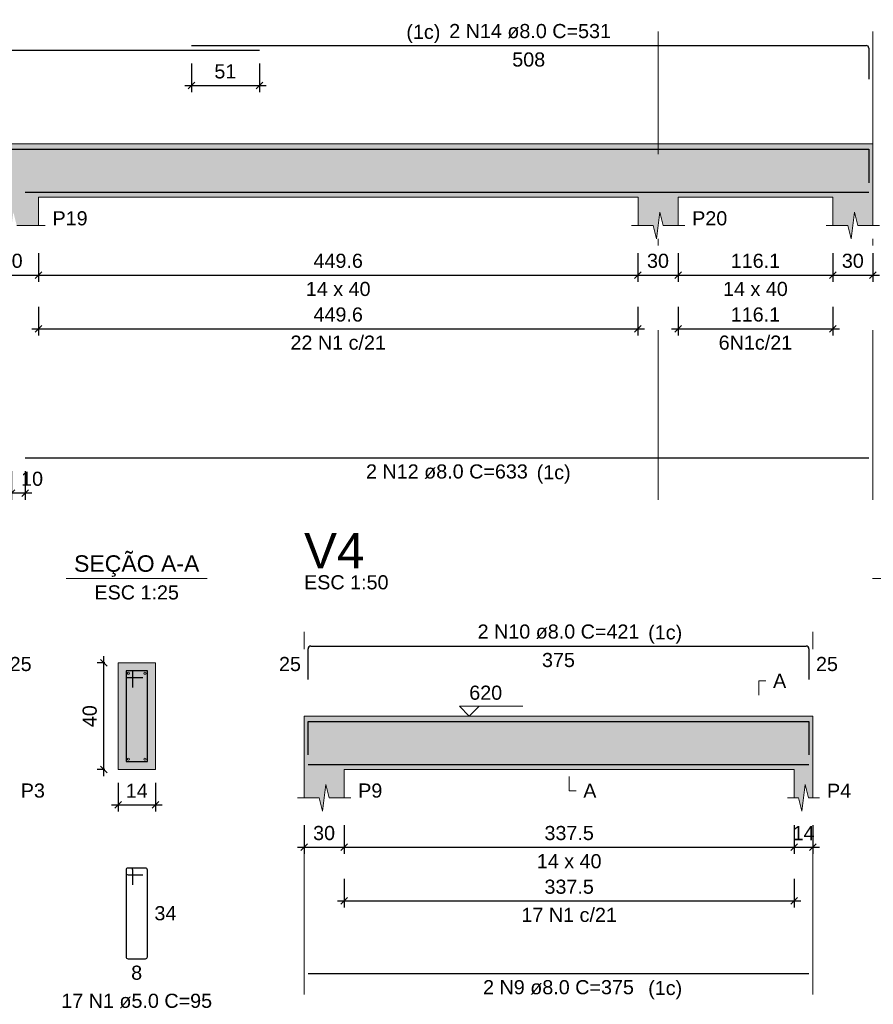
# Model space of a CAD drawing. Header units: millimetres. Extents: x 1434 to 2277, y -793 to -278.
# Tile 94 of 111: x 1886 to 1899, y -427 to -412. Entities that reach past the tile are written whole.
import ezdxf

# ---------------------------------------------------------------- set-up
doc = ezdxf.new("R2010")
doc.units = ezdxf.units.MM
doc.linetypes.add('DASHDOT', pattern=[25.4, 12.7, -6.35, 0, -6.35])
for name, color, linetype, lineweight in [('Descrição da armadura', 7, 'Continuous', 5), ('DT-Barras na forma', 1, 'Continuous', 30), ('DT-Barras no corte', 5, 'Continuous', 5), ('DT-Barras rebatidas', 1, 'Continuous', 30), ('DT-Cotas', 9, 'Continuous', 5), ('DT-Forma', 5, 'Continuous', 5), ('DT-Hachura forma vigas', 252, 'Continuous', 5), ('DT-Hachura seção vigas', 252, 'Continuous', 5), ('DT-Pontilhado', 9, 'DASHDOT', 5), ('DT-Textos', 7, 'Continuous', 5), ('DT-Título', 250, 'Continuous', 20), ('Textos armaduras', 7, 'Continuous', 5)]:
    doc.layers.add(name, color=color, linetype=linetype, lineweight=lineweight)
doc.styles.add('ARIAL', font='arial.ttf')
doc.styles.get("Standard").update_dxf_attribs({"font": 'arial.ttf'})
doc.dimstyles.new('UM_25.000000', dxfattribs={"dimtxt": 0.18, "dimasz": 0.1, "dimexe": 0.1, "dimexo": 0.2, "dimgap": 0, "dimtad": 1, "dimtih": 1, "dimtoh": 1, "dimdec": 1, "dimlfac": 25, "dimzin": 0, "dimdsep": 46, "dimtxsty": 'Standard', "dimcen": 0.09, "dimdle": 0.1, "dimadec": 1, "dimazin": 2, "dimtfac": 1, "dimtdec": 4, "dimtofl": 0, "dimtmove": 0, "dimatfit": 3, "dimfxl": 1, "dimtolj": 1, "dimarcsym": 0})
doc.dimstyles.new('UM_50.000000', dxfattribs={"dimtxt": 0.18, "dimasz": 0.1, "dimexe": 0.1, "dimexo": 0.2, "dimgap": 0, "dimtad": 1, "dimtih": 1, "dimtoh": 1, "dimdec": 1, "dimlfac": 50, "dimzin": 0, "dimdsep": 46, "dimtxsty": 'Standard', "dimcen": 0.09, "dimdle": 0.1, "dimadec": 1, "dimazin": 2, "dimtfac": 1, "dimtdec": 4, "dimtofl": 0, "dimtmove": 0, "dimatfit": 3, "dimfxl": 1, "dimtolj": 1, "dimarcsym": 0})

# ---------------------------------------------------------------- blocks, each defined once
blk = doc.blocks.new('_Oblique')
at = {"color": 0, "linetype": 'ByBlock', "lineweight": -2}
blk.add_line((-0.5, -0.5), (0.5, 0.5), dxfattribs=at)
blk = doc.blocks.new('*D1347')
at = {"layer": 'DT-Cotas', "color": 0, "lineweight": -2, "transparency": 16777216}
for p, q in [((1885.281, -415.563), (1885.281, -415.993)), ((1886.081, -415.563), (1886.081, -415.993)), ((1885.181, -415.893), (1886.181, -415.893))]:
    blk.add_line(p, q, dxfattribs=at)
at = {"layer": 'DT-Cotas', "color": 0, "lineweight": -2, "transparency": 16777216, "xscale": 0.1, "yscale": 0.1, "zscale": 0.1, "rotation": 180}
blk.add_blockref('_Oblique', (1885.281, -415.893), dxfattribs=at)
at = {"layer": 'DT-Cotas', "color": 0, "lineweight": -2, "transparency": 16777216, "xscale": 0.1, "yscale": 0.1, "zscale": 0.1}
blk.add_blockref('_Oblique', (1886.081, -415.893), dxfattribs=at)
at = {"layer": 'DT-Cotas', "color": 7, "transparency": 16777216, "insert": (1885.681, -415.681), "char_height": 0.2118, "attachment_point": 5, "rotation": 0.0057, "style": 'ARIAL'}
blk.add_mtext('\\A1;40', dxfattribs=at)
blk = doc.blocks.new('*D1348')
at = {"layer": 'DT-Cotas', "color": 0, "lineweight": -2, "transparency": 16777216}
for p, q in [((1886.081, -415.563), (1886.081, -415.993)), ((1895.072, -415.563), (1895.072, -415.993)), ((1885.981, -415.893), (1895.172, -415.893))]:
    blk.add_line(p, q, dxfattribs=at)
at = {"layer": 'DT-Cotas', "color": 0, "lineweight": -2, "transparency": 16777216, "xscale": 0.1, "yscale": 0.1, "zscale": 0.1, "rotation": 180}
blk.add_blockref('_Oblique', (1886.081, -415.893), dxfattribs=at)
at = {"layer": 'DT-Cotas', "color": 0, "lineweight": -2, "transparency": 16777216, "xscale": 0.1, "yscale": 0.1, "zscale": 0.1}
blk.add_blockref('_Oblique', (1895.072, -415.893), dxfattribs=at)
at = {"layer": 'DT-Cotas', "color": 7, "transparency": 16777216, "insert": (1890.577, -415.681), "char_height": 0.2118, "attachment_point": 5, "rotation": 0.0057, "style": 'ARIAL'}
blk.add_mtext('\\A1;449.6', dxfattribs=at)
blk = doc.blocks.new('*D1349')
at = {"layer": 'DT-Cotas', "color": 0, "lineweight": -2, "transparency": 16777216}
for p, q in [((1895.072, -415.563), (1895.072, -415.993)), ((1895.672, -415.563), (1895.672, -415.993)), ((1894.972, -415.893), (1895.772, -415.893))]:
    blk.add_line(p, q, dxfattribs=at)
at = {"layer": 'DT-Cotas', "color": 0, "lineweight": -2, "transparency": 16777216, "xscale": 0.1, "yscale": 0.1, "zscale": 0.1, "rotation": 180}
blk.add_blockref('_Oblique', (1895.072, -415.893), dxfattribs=at)
at = {"layer": 'DT-Cotas', "color": 0, "lineweight": -2, "transparency": 16777216, "xscale": 0.1, "yscale": 0.1, "zscale": 0.1}
blk.add_blockref('_Oblique', (1895.672, -415.893), dxfattribs=at)
at = {"layer": 'DT-Cotas', "color": 7, "transparency": 16777216, "insert": (1895.372, -415.681), "char_height": 0.2118, "attachment_point": 5, "rotation": 0.0057, "style": 'ARIAL'}
blk.add_mtext('\\A1;30', dxfattribs=at)
blk = doc.blocks.new('*D1350')
at = {"layer": 'DT-Cotas', "color": 0, "lineweight": -2, "transparency": 16777216}
for p, q in [((1895.672, -415.563), (1895.672, -415.993)), ((1897.993, -415.563), (1897.993, -415.993)), ((1895.572, -415.893), (1898.093, -415.893))]:
    blk.add_line(p, q, dxfattribs=at)
at = {"layer": 'DT-Cotas', "color": 0, "lineweight": -2, "transparency": 16777216, "xscale": 0.1, "yscale": 0.1, "zscale": 0.1, "rotation": 180}
blk.add_blockref('_Oblique', (1895.672, -415.893), dxfattribs=at)
at = {"layer": 'DT-Cotas', "color": 0, "lineweight": -2, "transparency": 16777216, "xscale": 0.1, "yscale": 0.1, "zscale": 0.1}
blk.add_blockref('_Oblique', (1897.993, -415.893), dxfattribs=at)
at = {"layer": 'DT-Cotas', "color": 7, "transparency": 16777216, "insert": (1896.833, -415.681), "char_height": 0.2118, "attachment_point": 5, "rotation": 0.0057, "style": 'ARIAL'}
blk.add_mtext('\\A1;116.1', dxfattribs=at)
blk = doc.blocks.new('*D1351')
at = {"layer": 'DT-Cotas', "color": 0, "lineweight": -2, "transparency": 16777216}
for p, q in [((1897.993, -415.563), (1897.993, -415.993)), ((1898.593, -415.563), (1898.593, -415.993)), ((1897.893, -415.893), (1898.693, -415.893))]:
    blk.add_line(p, q, dxfattribs=at)
at = {"layer": 'DT-Cotas', "color": 0, "lineweight": -2, "transparency": 16777216, "xscale": 0.1, "yscale": 0.1, "zscale": 0.1, "rotation": 180}
blk.add_blockref('_Oblique', (1897.993, -415.893), dxfattribs=at)
at = {"layer": 'DT-Cotas', "color": 0, "lineweight": -2, "transparency": 16777216, "xscale": 0.1, "yscale": 0.1, "zscale": 0.1}
blk.add_blockref('_Oblique', (1898.593, -415.893), dxfattribs=at)
at = {"layer": 'DT-Cotas', "color": 7, "transparency": 16777216, "insert": (1898.293, -415.681), "char_height": 0.2118, "attachment_point": 5, "rotation": 0.0057, "style": 'ARIAL'}
blk.add_mtext('\\A1;30', dxfattribs=at)
blk = doc.blocks.new('*D1354')
at = {"layer": 'DT-Cotas', "color": 0, "lineweight": -2, "transparency": 16777216}
for p, q in [((1886.081, -416.368), (1886.081, -416.798)), ((1895.072, -416.368), (1895.072, -416.798)), ((1885.981, -416.698), (1895.172, -416.698))]:
    blk.add_line(p, q, dxfattribs=at)
at = {"layer": 'DT-Cotas', "color": 0, "lineweight": -2, "transparency": 16777216, "xscale": 0.1, "yscale": 0.1, "zscale": 0.1, "rotation": 180}
blk.add_blockref('_Oblique', (1886.081, -416.698), dxfattribs=at)
at = {"layer": 'DT-Cotas', "color": 0, "lineweight": -2, "transparency": 16777216, "xscale": 0.1, "yscale": 0.1, "zscale": 0.1}
blk.add_blockref('_Oblique', (1895.072, -416.698), dxfattribs=at)
at = {"layer": 'DT-Cotas', "color": 7, "transparency": 16777216, "insert": (1890.577, -416.486), "char_height": 0.2118, "attachment_point": 5, "rotation": 0.0057, "style": 'ARIAL'}
blk.add_mtext('\\A1;449.6', dxfattribs=at)
blk = doc.blocks.new('*D1355')
at = {"layer": 'DT-Cotas', "color": 0, "lineweight": -2, "transparency": 16777216}
for p, q in [((1895.672, -416.368), (1895.672, -416.798)), ((1897.993, -416.368), (1897.993, -416.798)), ((1895.572, -416.698), (1898.093, -416.698))]:
    blk.add_line(p, q, dxfattribs=at)
at = {"layer": 'DT-Cotas', "color": 0, "lineweight": -2, "transparency": 16777216, "xscale": 0.1, "yscale": 0.1, "zscale": 0.1, "rotation": 180}
blk.add_blockref('_Oblique', (1895.672, -416.698), dxfattribs=at)
at = {"layer": 'DT-Cotas', "color": 0, "lineweight": -2, "transparency": 16777216, "xscale": 0.1, "yscale": 0.1, "zscale": 0.1}
blk.add_blockref('_Oblique', (1897.993, -416.698), dxfattribs=at)
at = {"layer": 'DT-Cotas', "color": 7, "transparency": 16777216, "insert": (1896.833, -416.486), "char_height": 0.2118, "attachment_point": 5, "rotation": 0.0057, "style": 'ARIAL'}
blk.add_mtext('\\A1;116.1', dxfattribs=at)
blk = doc.blocks.new('*D1356')
at = {"layer": 'DT-Cotas', "color": 0, "lineweight": -2, "transparency": 16777216}
for p, q in [((1885.681, -418.832), (1885.681, -419.261)), ((1885.881, -418.832), (1885.881, -419.261)), ((1885.981, -419.161), (1885.581, -419.161))]:
    blk.add_line(p, q, dxfattribs=at)
at = {"layer": 'DT-Cotas', "color": 0, "lineweight": -2, "transparency": 16777216, "xscale": 0.1, "yscale": 0.1, "zscale": 0.1, "rotation": 180}
blk.add_blockref('_Oblique', (1885.681, -419.161), dxfattribs=at)
at = {"layer": 'DT-Cotas', "color": 0, "lineweight": -2, "transparency": 16777216, "xscale": 0.1, "yscale": 0.1, "zscale": 0.1}
blk.add_blockref('_Oblique', (1885.881, -419.161), dxfattribs=at)
at = {"layer": 'DT-Cotas', "color": 7, "transparency": 16777216, "insert": (1885.987, -418.949), "char_height": 0.2118, "attachment_point": 5, "rotation": 0.0057, "style": 'ARIAL'}
blk.add_mtext('\\A1;10', dxfattribs=at)
blk = doc.blocks.new('*D1357')
at = {"layer": 'DT-Cotas', "color": 0, "lineweight": -2, "transparency": 16777216}
for p, q in [((1888.375, -412.723), (1888.375, -413.153)), ((1889.395, -412.723), (1889.395, -413.153)), ((1888.275, -413.053), (1889.495, -413.053))]:
    blk.add_line(p, q, dxfattribs=at)
at = {"layer": 'DT-Cotas', "color": 0, "lineweight": -2, "transparency": 16777216, "xscale": 0.1, "yscale": 0.1, "zscale": 0.1, "rotation": 180}
blk.add_blockref('_Oblique', (1888.375, -413.053), dxfattribs=at)
at = {"layer": 'DT-Cotas', "color": 0, "lineweight": -2, "transparency": 16777216, "xscale": 0.1, "yscale": 0.1, "zscale": 0.1}
blk.add_blockref('_Oblique', (1889.395, -413.053), dxfattribs=at)
at = {"layer": 'DT-Cotas', "color": 7, "transparency": 16777216, "insert": (1888.885, -412.841), "char_height": 0.2118, "attachment_point": 5, "rotation": 0.0057, "style": 'ARIAL'}
blk.add_mtext('\\A1;51', dxfattribs=at)
blk = doc.blocks.new('*D1325')
at = {"layer": 'DT-Cotas', "color": 0, "lineweight": -2, "transparency": 16777216}
for p, q in [((1887.076, -421.707), (1886.964, -421.707)), ((1887.064, -423.407), (1887.064, -421.607)), ((1887.076, -423.307), (1886.964, -423.307))]:
    blk.add_line(p, q, dxfattribs=at)
at = {"layer": 'DT-Cotas', "color": 0, "lineweight": -2, "transparency": 16777216, "xscale": 0.1, "yscale": 0.1, "zscale": 0.1}
for p, rotation in [((1887.064, -421.707), 90), ((1887.064, -423.307), 270)]:
    blk.add_blockref('_Oblique', p, dxfattribs=dict(at, rotation=rotation))
at = {"layer": 'DT-Cotas', "color": 7, "transparency": 16777216, "insert": (1886.852, -422.507), "char_height": 0.2118, "attachment_point": 5, "rotation": 90, "style": 'ARIAL'}
blk.add_mtext('\\A1;40', dxfattribs=at)
blk = doc.blocks.new('*D1326')
at = {"layer": 'DT-Cotas', "color": 0, "lineweight": -2, "transparency": 16777216}
for p, q in [((1887.276, -423.507), (1887.276, -423.937)), ((1887.836, -423.507), (1887.836, -423.937)), ((1887.176, -423.837), (1887.936, -423.837))]:
    blk.add_line(p, q, dxfattribs=at)
at = {"layer": 'DT-Cotas', "color": 0, "lineweight": -2, "transparency": 16777216, "xscale": 0.1, "yscale": 0.1, "zscale": 0.1, "rotation": 180}
blk.add_blockref('_Oblique', (1887.276, -423.837), dxfattribs=at)
at = {"layer": 'DT-Cotas', "color": 0, "lineweight": -2, "transparency": 16777216, "xscale": 0.1, "yscale": 0.1, "zscale": 0.1}
blk.add_blockref('_Oblique', (1887.836, -423.837), dxfattribs=at)
at = {"layer": 'DT-Cotas', "color": 7, "transparency": 16777216, "insert": (1887.556, -423.625), "char_height": 0.2118, "attachment_point": 5, "rotation": 0.0057, "style": 'ARIAL'}
blk.add_mtext('\\A1;14', dxfattribs=at)
blk = doc.blocks.new('*D1327')
at = {"layer": 'DT-Cotas', "color": 0, "lineweight": -2, "transparency": 16777216}
for p, q in [((1890.065, -424.143), (1890.065, -424.572)), ((1890.665, -424.143), (1890.665, -424.572)), ((1889.965, -424.472), (1890.765, -424.472))]:
    blk.add_line(p, q, dxfattribs=at)
at = {"layer": 'DT-Cotas', "color": 0, "lineweight": -2, "transparency": 16777216, "xscale": 0.1, "yscale": 0.1, "zscale": 0.1, "rotation": 180}
blk.add_blockref('_Oblique', (1890.065, -424.472), dxfattribs=at)
at = {"layer": 'DT-Cotas', "color": 0, "lineweight": -2, "transparency": 16777216, "xscale": 0.1, "yscale": 0.1, "zscale": 0.1}
blk.add_blockref('_Oblique', (1890.665, -424.472), dxfattribs=at)
at = {"layer": 'DT-Cotas', "color": 7, "transparency": 16777216, "insert": (1890.365, -424.26), "char_height": 0.2118, "attachment_point": 5, "rotation": 0.0057, "style": 'ARIAL'}
blk.add_mtext('\\A1;30', dxfattribs=at)
blk = doc.blocks.new('*D1328')
at = {"layer": 'DT-Cotas', "color": 0, "lineweight": -2, "transparency": 16777216}
for p, q in [((1890.665, -424.143), (1890.665, -424.572)), ((1897.415, -424.143), (1897.415, -424.572)), ((1890.565, -424.472), (1897.515, -424.472))]:
    blk.add_line(p, q, dxfattribs=at)
at = {"layer": 'DT-Cotas', "color": 0, "lineweight": -2, "transparency": 16777216, "xscale": 0.1, "yscale": 0.1, "zscale": 0.1, "rotation": 180}
blk.add_blockref('_Oblique', (1890.665, -424.472), dxfattribs=at)
at = {"layer": 'DT-Cotas', "color": 0, "lineweight": -2, "transparency": 16777216, "xscale": 0.1, "yscale": 0.1, "zscale": 0.1}
blk.add_blockref('_Oblique', (1897.415, -424.472), dxfattribs=at)
at = {"layer": 'DT-Cotas', "color": 7, "transparency": 16777216, "insert": (1894.04, -424.26), "char_height": 0.2118, "attachment_point": 5, "rotation": 0.0057, "style": 'ARIAL'}
blk.add_mtext('\\A1;337.5', dxfattribs=at)
blk = doc.blocks.new('*D1329')
at = {"layer": 'DT-Cotas', "color": 0, "lineweight": -2, "transparency": 16777216}
for p, q in [((1897.415, -424.143), (1897.415, -424.572)), ((1897.695, -424.143), (1897.695, -424.572)), ((1897.315, -424.472), (1897.795, -424.472))]:
    blk.add_line(p, q, dxfattribs=at)
at = {"layer": 'DT-Cotas', "color": 0, "lineweight": -2, "transparency": 16777216, "xscale": 0.1, "yscale": 0.1, "zscale": 0.1, "rotation": 180}
blk.add_blockref('_Oblique', (1897.415, -424.472), dxfattribs=at)
at = {"layer": 'DT-Cotas', "color": 0, "lineweight": -2, "transparency": 16777216, "xscale": 0.1, "yscale": 0.1, "zscale": 0.1}
blk.add_blockref('_Oblique', (1897.695, -424.472), dxfattribs=at)
at = {"layer": 'DT-Cotas', "color": 7, "transparency": 16777216, "insert": (1897.555, -424.26), "char_height": 0.2118, "attachment_point": 5, "rotation": 0.0057, "style": 'ARIAL'}
blk.add_mtext('\\A1;14', dxfattribs=at)
blk = doc.blocks.new('*D1330')
at = {"layer": 'DT-Cotas', "color": 0, "lineweight": -2, "transparency": 16777216}
for p, q in [((1890.665, -424.947), (1890.665, -425.377)), ((1897.415, -424.947), (1897.415, -425.377)), ((1890.565, -425.277), (1897.515, -425.277))]:
    blk.add_line(p, q, dxfattribs=at)
at = {"layer": 'DT-Cotas', "color": 0, "lineweight": -2, "transparency": 16777216, "xscale": 0.1, "yscale": 0.1, "zscale": 0.1, "rotation": 180}
blk.add_blockref('_Oblique', (1890.665, -425.277), dxfattribs=at)
at = {"layer": 'DT-Cotas', "color": 0, "lineweight": -2, "transparency": 16777216, "xscale": 0.1, "yscale": 0.1, "zscale": 0.1}
blk.add_blockref('_Oblique', (1897.415, -425.277), dxfattribs=at)
at = {"layer": 'DT-Cotas', "color": 7, "transparency": 16777216, "insert": (1894.04, -425.065), "char_height": 0.2118, "attachment_point": 5, "rotation": 0.0057, "style": 'ARIAL'}
blk.add_mtext('\\A1;337.5', dxfattribs=at)

msp = doc.modelspace()

# ---------------------------------------------------------------- hatches: boundary and pattern name
at = {"layer": 'DT-Hachura forma vigas', "linetype": 'Continuous'}
for points in [[(1898.5933, -415.1514), (1898.5933, -414.7278), (1898.5933, -413.9278), (1897.9933, -413.9278), (1895.6723, -413.9278), (1895.0723, -413.9278), (1886.0813, -413.9278), (1885.2813, -413.9278), (1876.2299, -413.9278), (1875.4299, -413.9278), (1866.6387, -413.9278), (1865.8387, -413.9278), (1865.8387, -414.7278), (1865.8387, -415.1514), (1866.1637, -415.1514), (1866.2137, -415.3514), (1866.2637, -414.9514), (1866.3137, -415.1514), (1866.6387, -415.1514), (1866.6387, -414.7278), (1875.4299, -414.7278), (1875.4299, -415.1514), (1875.7549, -415.1514), (1875.8049, -415.3514), (1875.8549, -414.9514), (1875.9049, -415.1514), (1876.2299, -415.1514), (1876.2299, -414.7278), (1885.2813, -414.7278), (1885.2813, -415.1514), (1885.6063, -415.1514), (1885.6563, -415.3514), (1885.7063, -414.9514), (1885.7563, -415.1514), (1886.0813, -415.1514), (1886.0813, -414.7278), (1895.0723, -414.7278), (1895.0723, -415.1514), (1895.2973, -415.1514), (1895.3473, -415.3514), (1895.3973, -414.9514), (1895.4473, -415.1514), (1895.6723, -415.1514), (1895.6723, -414.7278), (1897.9933, -414.7278), (1897.9933, -415.1514), (1898.2183, -415.1514), (1898.2683, -415.3514), (1898.3183, -414.9514), (1898.3683, -415.1514), (1898.5933, -415.1514)], [(1897.6948, -423.7308), (1897.6948, -423.3072), (1897.6948, -422.5072), (1897.4148, -422.5072), (1890.6652, -422.5072), (1890.0652, -422.5072), (1890.0652, -423.3072), (1890.0652, -423.7308), (1890.2902, -423.7308), (1890.3402, -423.9308), (1890.3902, -423.5308), (1890.4402, -423.7308), (1890.6652, -423.7308), (1890.6652, -423.3072), (1897.4148, -423.3072), (1897.4148, -423.7308), (1897.4798, -423.7308), (1897.5298, -423.9308), (1897.5798, -423.5308), (1897.6298, -423.7308), (1897.6948, -423.7308)]]:
    msp.add_hatch(color=256, dxfattribs=at).paths.add_polyline_path(points)
at = {"layer": 'DT-Hachura seção vigas', "linetype": 'Continuous'}
msp.add_hatch(color=256, dxfattribs=at).paths.add_polyline_path([(1887.2756, -423.3072), (1887.2756, -423.3072), (1887.8356, -423.3072), (1887.8356, -421.7072), (1887.2756, -421.7072), (1887.2756, -423.3072)])

# ---------------------------------------------------------------- linework, layer by layer
at = {"layer": 'DT-Barras na forma'}
for p, q in [((1887.4956, -421.8272), (1887.3956, -421.8272)), ((1887.3956, -421.8272), (1887.3956, -423.1872)), ((1887.7156, -421.8272), (1887.3956, -421.8272)), ((1887.3956, -421.8272), (1887.3956, -421.9272)), ((1887.4956, -422.0772), (1887.4956, -421.8272)), ((1887.7156, -423.1872), (1887.7156, -421.8272)), ((1887.3956, -421.9272), (1887.6456, -421.9272)), ((1887.3956, -423.1872), (1887.7156, -423.1872))]:
    msp.add_line(p, q, dxfattribs=at)
for points in [[(1865.8987, -414.5094), (1865.8987, -414.0058), (1889.3951, -414.0058)], [(1888.3751, -414.0058), (1898.5333, -414.0058), (1898.5333, -414.5094)], [(1885.8813, -414.6498), (1898.5333, -414.6498)], [(1890.1252, -423.0888), (1890.1252, -422.5852), (1897.6348, -422.5852), (1897.6348, -423.0888)], [(1890.1252, -423.2292), (1897.6348, -423.2292)]]:
    msp.add_lwpolyline(points, dxfattribs=at)
at = {"layer": 'DT-Barras no corte'}
for centre in [(1887.4316, -421.8632), (1887.6796, -421.8632), (1887.4316, -423.1512), (1887.6796, -423.1512)]:
    msp.add_circle(centre, 0.016, dxfattribs=at)
at = {"layer": 'DT-Barras rebatidas'}
for p, q in [((1865.9387, -412.5232), (1889.3951, -412.5232)), ((1888.3751, -412.4526), (1898.4933, -412.4526)), ((1898.5333, -412.4926), (1898.5333, -412.9562)), ((1885.8813, -418.6317), (1898.5333, -418.6317)), ((1890.1252, -421.9592), (1890.1252, -421.4956)), ((1890.1652, -421.4556), (1897.5948, -421.4556)), ((1897.6348, -421.4956), (1897.6348, -421.9592)), ((1887.3956, -424.8139), (1887.3956, -426.1139)), ((1887.3956, -424.8139), (1887.3956, -424.8539)), ((1887.4656, -424.7839), (1887.4256, -424.7839)), ((1887.6856, -424.7839), (1887.4256, -424.7839)), ((1887.4956, -425.0339), (1887.4956, -424.8139)), ((1887.7156, -426.1139), (1887.7156, -424.8139)), ((1887.4256, -424.8839), (1887.6456, -424.8839)), ((1887.4256, -426.1439), (1887.6856, -426.1439)), ((1890.1252, -426.3638), (1897.6348, -426.3638))]:
    msp.add_line(p, q, dxfattribs=at)
for centre, radius, start, end in [((1898.4933, -412.4926), 0.04, 0, 90), ((1890.1652, -421.4956), 0.04, 90, 180), ((1897.5948, -421.4956), 0.04, 0, 90), ((1887.4256, -424.8139), 0.03, 90, 180), ((1887.4256, -424.8139), 0.03, 90, 180), ((1887.4656, -424.8139), 0.03, 0, 90), ((1887.6856, -424.8139), 0.03, 0, 90), ((1887.4256, -424.8539), 0.03, 180, 270), ((1887.4256, -426.1139), 0.03, 180, 270), ((1887.6856, -426.1139), 0.03, 270, 0)]:
    msp.add_arc(centre, radius, start, end, dxfattribs=at)
at = {"layer": 'DT-Forma'}
for p, q in [((1885.2813, -413.9278), (1886.0813, -413.9278)), ((1886.0813, -413.9278), (1895.0723, -413.9278)), ((1895.0723, -413.9278), (1895.6723, -413.9278)), ((1895.6723, -413.9278), (1897.9933, -413.9278)), ((1897.9933, -413.9278), (1898.5933, -413.9278)), ((1886.0813, -415.1514), (1886.0813, -414.7278)), ((1886.0813, -414.7278), (1895.0723, -414.7278)), ((1895.0723, -414.7278), (1895.0723, -415.1514)), ((1895.6723, -415.1514), (1895.6723, -414.7278)), ((1895.6723, -414.7278), (1897.9933, -414.7278)), ((1897.9933, -414.7278), (1897.9933, -415.1514)), ((1898.5933, -415.1514), (1898.5933, -414.7278)), ((1895.3473, -415.3514), (1895.3973, -414.9514)), ((1895.3973, -414.9514), (1895.4473, -415.1514)), ((1898.2683, -415.3514), (1898.3183, -414.9514)), ((1898.3183, -414.9514), (1898.3683, -415.1514)), ((1885.7563, -415.1514), (1886.1813, -415.1514)), ((1894.9723, -415.1514), (1895.2973, -415.1514)), ((1895.2973, -415.1514), (1895.3473, -415.3514)), ((1895.4473, -415.1514), (1895.7723, -415.1514)), ((1897.8933, -415.1514), (1898.2183, -415.1514)), ((1898.2183, -415.1514), (1898.2683, -415.3514)), ((1898.3683, -415.1514), (1898.6933, -415.1514)), ((1887.8356, -421.7072), (1887.2756, -421.7072)), ((1887.2756, -421.7072), (1887.2756, -421.7072)), ((1887.2756, -421.7072), (1887.2756, -423.3072)), ((1887.8356, -423.3072), (1887.8356, -421.7072)), ((1887.8356, -421.7072), (1887.8356, -421.7072)), ((1890.0652, -422.5072), (1890.6652, -422.5072)), ((1890.6652, -422.5072), (1897.4148, -422.5072)), ((1897.4148, -422.5072), (1897.6948, -422.5072)), ((1887.2756, -423.3072), (1887.8356, -423.3072)), ((1887.2756, -423.3072), (1887.2756, -423.3072)), ((1887.8356, -423.3072), (1887.8356, -423.3072)), ((1890.0652, -423.3072), (1890.0652, -423.7308)), ((1890.6652, -423.7308), (1890.6652, -423.3072)), ((1890.6652, -423.3072), (1897.4148, -423.3072)), ((1897.4148, -423.3072), (1897.4148, -423.7308)), ((1897.6948, -423.7308), (1897.6948, -423.3072)), ((1890.3402, -423.9308), (1890.3902, -423.5308)), ((1890.3902, -423.5308), (1890.4402, -423.7308)), ((1897.5298, -423.9308), (1897.5798, -423.5308)), ((1897.5798, -423.5308), (1897.6298, -423.7308)), ((1889.9652, -423.7308), (1890.2902, -423.7308)), ((1890.2902, -423.7308), (1890.3402, -423.9308)), ((1890.4402, -423.7308), (1890.7652, -423.7308)), ((1897.3148, -423.7308), (1897.4798, -423.7308)), ((1897.4798, -423.7308), (1897.5298, -423.9308)), ((1897.6298, -423.7308), (1897.7948, -423.7308))]:
    msp.add_line(p, q, dxfattribs=at)
at = {"layer": 'DT-Forma', "linetype": 'Continuous'}
for p, q in [((1898.5933, -413.9278), (1898.5933, -414.7278)), ((1890.0652, -423.3072), (1890.0652, -422.5072)), ((1897.6948, -422.5072), (1897.6948, -423.3072))]:
    msp.add_line(p, q, dxfattribs=at)
at = {"layer": 'DT-Pontilhado', "ltscale": 0.2}
for p, q in [((1895.3723, -419.2612), (1895.3723, -412.2408)), ((1898.5933, -419.2612), (1898.5933, -412.2408)), ((1890.0652, -426.6815), (1890.0652, -421.2438)), ((1897.6948, -426.6815), (1897.6948, -421.2438))]:
    msp.add_line(p, q, dxfattribs=at)
at = {"layer": 'DT-Textos'}
for p, q in [((1886.4966, -420.4423), (1888.6146, -420.4423)), ((1898.5859, -420.4423), (1900.7039, -420.4423))]:
    msp.add_line(p, q, dxfattribs=at)
for points in [[(1896.8853, -422.1895), (1896.8853, -421.9777), (1896.9912, -421.9777)], [(1892.69, -422.3589), (1892.5418, -422.5072), (1892.3935, -422.3589), (1893.3466, -422.3589)], [(1894.04, -423.4131), (1894.04, -423.6249), (1894.1459, -423.6249)]]:
    msp.add_lwpolyline(points, dxfattribs=at)

# ---------------------------------------------------------------- texts
at = {"layer": 'Descrição da armadura', "linetype": 'Continuous', "char_height": 0.2118, "attachment_point": 8, "line_spacing_factor": 0.798, "style": 'ARIAL'}
for s, insert, width in [('2 N14 ø8.0 C=531', (1893.4542, -412.3467), 4.8647), ('22 N1 c/21', (1890.5768, -417.0153), 2.869342), ('6N1c/21', (1896.8328, -417.0153), 2.209726), ('2 N12 ø8.0 C=633', (1892.2073, -418.9494), 4.8647), ('2 N10 ø8.0 C=421', (1893.88, -421.3497), 4.8647), ('17 N1 c/21', (1894.04, -425.5946), 2.869342), ('2 N9 ø8.0 C=375', (1893.88, -426.6815), 4.534748), ('17 N1 ø5.0 C=95', (1887.5556, -426.8852), 4.534748)]:
    msp.add_mtext(s, dxfattribs=dict(at, insert=insert, width=width))
at = {"layer": 'DT-Textos', "line_spacing_factor": 0.798, "style": 'ARIAL'}
for s, insert, char_height, attachment_point in [('(1c)', (1892.1086, -412.4162), 0.2118, 9), ('P19', (1886.2931, -415.1514), 0.2118, 7), ('P20', (1895.8841, -415.1514), 0.2118, 7), ('14 x 40', (1890.5768, -416.2104), 0.2118, 8), ('14 x 40', (1896.8328, -416.2104), 0.2118, 8), ('(1c)', (1893.5526, -419.0192), 0.2118, 7), ('SEÇÃO A-A', (1887.556, -420.4182), 0.2471, 8), ('ESC 1:50', (1890.0652, -420.6084), 0.2118, 7), ('ESC 1:25', (1887.5556, -420.76), 0.2118, 8), ('(1c)', (1895.225, -421.4192), 0.2118, 7), ('A', (1897.0971, -422.0836), 0.2118, 7), ('620', (1892.5418, -422.2636), 0.2118, 7), ('P3', (1885.8173, -423.7308), 0.2118, 7), ('P9', (1890.877, -423.7308), 0.2118, 7), ('A', (1894.2518, -423.7308), 0.2118, 7), ('P4', (1897.9066, -423.7308), 0.2118, 7), ('14 x 40', (1894.04, -424.7898), 0.2118, 8), ('(1c)', (1895.225, -426.7512), 0.2118, 7)]:
    msp.add_mtext(s, dxfattribs=dict(at, insert=insert, char_height=char_height, attachment_point=attachment_point))
at = {"layer": 'DT-Título', "insert": (1890.0652, -420.2907), "char_height": 0.5295, "attachment_point": 7, "line_spacing_factor": 0.798, "style": 'ARIAL'}
msp.add_mtext('V4', dxfattribs=at)
at = {"layer": 'Textos armaduras', "linetype": 'Continuous', "char_height": 0.2118, "attachment_point": 7, "line_spacing_factor": 0.798, "style": 'ARIAL'}
for s, insert, width in [('508', (1893.1867, -412.7703), 0.989858), ('25', (1885.6514, -421.8333), 0.659905), ('25', (1889.6893, -421.8333), 0.659905), ('375', (1893.6325, -421.7733), 0.989858), ('25', (1897.7407, -421.8333), 0.659905), ('34', (1887.8215, -425.5698), 0.659905), ('8', (1887.4731, -426.4616), 0.329953)]:
    msp.add_mtext(s, dxfattribs=dict(at, insert=insert, width=width))

# ---------------------------------------------------------------- dimensions: what is measured, and where the dimension line sits
at = {"layer": 'DT-Cotas'}
for base, p1, p2, dimstyle, override, picture, middle, turn in [((1889.3951, -413.0527), (1888.3751, -412.5232), (1889.3951, -412.5232), 'UM_50.000000', {"dimtxt": 0.2118, "dimasz": 0.1, "dimexe": 0.1, "dimexo": 0.2, "dimtad": 1, "dimtih": 0, "dimtoh": 0, "dimdec": 1, "dimlfac": 50, "dimzin": 8, "dimtxsty": 'ARIAL', "dimblk": 'Oblique', "dimblk1": 'Oblique', "dimblk2": 'Oblique', "dimsah": 1, "dimdle": 0.1, "dimse1": 0, "dimse2": 0, "dimclrt": 7, "dimadec": 1, "dimazin": 3, "dimtmove": 2, "dimldrblk": 'Oblique'}, '*D1357', (1888.8851, -412.8409), 0.00573), ((1886.0813, -415.8927), (1885.2813, -415.3632), (1886.0813, -415.3632), 'UM_50.000000', {"dimtxt": 0.2118, "dimasz": 0.1, "dimexe": 0.1, "dimexo": 0.2, "dimtad": 1, "dimtih": 0, "dimtoh": 0, "dimdec": 1, "dimlfac": 50, "dimzin": 8, "dimtxsty": 'ARIAL', "dimblk": 'Oblique', "dimblk1": 'Oblique', "dimblk2": 'Oblique', "dimsah": 1, "dimdle": 0.1, "dimse1": 0, "dimse2": 0, "dimclrt": 7, "dimadec": 1, "dimazin": 3, "dimtmove": 2, "dimldrblk": 'Oblique'}, '*D1347', (1885.6813, -415.6809), 0.00573), ((1895.0722566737, -415.8927392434), (1886.0812566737, -415.3632392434), (1895.0722566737, -415.3632392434), 'UM_50.000000', {"dimtxt": 0.2118, "dimasz": 0.1, "dimexe": 0.1, "dimexo": 0.2, "dimtad": 1, "dimtih": 0, "dimtoh": 0, "dimdec": 1, "dimlfac": 50, "dimzin": 8, "dimtxsty": 'ARIAL', "dimblk": 'Oblique', "dimblk1": 'Oblique', "dimblk2": 'Oblique', "dimsah": 1, "dimdle": 0.1, "dimse1": 0, "dimse2": 0, "dimclrt": 7, "dimadec": 1, "dimazin": 3, "dimtmove": 2, "dimldrblk": 'Oblique'}, '*D1348', (1890.5767566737, -415.6809392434), 0.005729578), ((1895.6723, -415.8927), (1895.0723, -415.3632), (1895.6723, -415.3632), 'UM_50.000000', {"dimtxt": 0.2118, "dimasz": 0.1, "dimexe": 0.1, "dimexo": 0.2, "dimtad": 1, "dimtih": 0, "dimtoh": 0, "dimdec": 1, "dimlfac": 50, "dimzin": 8, "dimtxsty": 'ARIAL', "dimblk": 'Oblique', "dimblk1": 'Oblique', "dimblk2": 'Oblique', "dimsah": 1, "dimdle": 0.1, "dimse1": 0, "dimse2": 0, "dimclrt": 7, "dimadec": 1, "dimazin": 3, "dimtmove": 2, "dimldrblk": 'Oblique'}, '*D1349', (1895.3723, -415.6809), 0.00573), ((1897.9932566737, -415.8927392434), (1895.6722566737, -415.3632392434), (1897.9932566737, -415.3632392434), 'UM_50.000000', {"dimtxt": 0.2118, "dimasz": 0.1, "dimexe": 0.1, "dimexo": 0.2, "dimtad": 1, "dimtih": 0, "dimtoh": 0, "dimdec": 1, "dimlfac": 50, "dimzin": 8, "dimtxsty": 'ARIAL', "dimblk": 'Oblique', "dimblk1": 'Oblique', "dimblk2": 'Oblique', "dimsah": 1, "dimdle": 0.1, "dimse1": 0, "dimse2": 0, "dimclrt": 7, "dimadec": 1, "dimazin": 3, "dimtmove": 2, "dimldrblk": 'Oblique'}, '*D1350', (1896.8327566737, -415.6809392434), 0.005729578), ((1898.5933, -415.8927), (1897.9933, -415.3632), (1898.5933, -415.3632), 'UM_50.000000', {"dimtxt": 0.2118, "dimasz": 0.1, "dimexe": 0.1, "dimexo": 0.2, "dimtad": 1, "dimtih": 0, "dimtoh": 0, "dimdec": 1, "dimlfac": 50, "dimzin": 8, "dimtxsty": 'ARIAL', "dimblk": 'Oblique', "dimblk1": 'Oblique', "dimblk2": 'Oblique', "dimsah": 1, "dimdle": 0.1, "dimse1": 0, "dimse2": 0, "dimclrt": 7, "dimadec": 1, "dimazin": 3, "dimtmove": 2, "dimldrblk": 'Oblique'}, '*D1351', (1898.2933, -415.6809), 0.00573), ((1895.0722566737, -416.6975792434), (1886.0812566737, -416.1680792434), (1895.0722566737, -416.1680792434), 'UM_50.000000', {"dimtxt": 0.2118, "dimasz": 0.1, "dimexe": 0.1, "dimexo": 0.2, "dimtad": 1, "dimtih": 0, "dimtoh": 0, "dimdec": 1, "dimlfac": 50, "dimzin": 8, "dimtxsty": 'ARIAL', "dimblk": 'Oblique', "dimblk1": 'Oblique', "dimblk2": 'Oblique', "dimsah": 1, "dimdle": 0.1, "dimse1": 0, "dimse2": 0, "dimclrt": 7, "dimadec": 1, "dimazin": 3, "dimtmove": 2, "dimldrblk": 'Oblique'}, '*D1354', (1890.5767566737, -416.4857792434), 0.005729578), ((1897.9932566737, -416.6975792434), (1895.6722566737, -416.1680792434), (1897.9932566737, -416.1680792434), 'UM_50.000000', {"dimtxt": 0.2118, "dimasz": 0.1, "dimexe": 0.1, "dimexo": 0.2, "dimtad": 1, "dimtih": 0, "dimtoh": 0, "dimdec": 1, "dimlfac": 50, "dimzin": 8, "dimtxsty": 'ARIAL', "dimblk": 'Oblique', "dimblk1": 'Oblique', "dimblk2": 'Oblique', "dimsah": 1, "dimdle": 0.1, "dimse1": 0, "dimse2": 0, "dimclrt": 7, "dimadec": 1, "dimazin": 3, "dimtmove": 2, "dimldrblk": 'Oblique'}, '*D1355', (1896.8327566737, -416.4857792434), 0.005729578), ((1885.6813, -419.1612), (1885.8813, -418.6317), (1885.6813, -418.6317), 'UM_50.000000', {"dimtxt": 0.2118, "dimasz": 0.1, "dimexe": 0.1, "dimexo": 0.2, "dimtad": 1, "dimtih": 0, "dimtoh": 0, "dimdec": 1, "dimlfac": 50, "dimzin": 8, "dimtxsty": 'ARIAL', "dimblk": 'Oblique', "dimblk1": 'Oblique', "dimblk2": 'Oblique', "dimsah": 1, "dimdle": 0.1, "dimse1": 0, "dimse2": 0, "dimclrt": 7, "dimadec": 1, "dimazin": 3, "dimtmove": 2, "dimldrblk": 'Oblique'}, '*D1356', (1885.9872, -418.9494), 0.00573), ((1887.8356, -423.8367), (1887.2756, -423.3072), (1887.8356, -423.3072), 'UM_25.000000', {"dimtxt": 0.2118, "dimasz": 0.1, "dimexe": 0.1, "dimexo": 0.2, "dimtad": 1, "dimtih": 0, "dimtoh": 0, "dimdec": 1, "dimlfac": 25, "dimzin": 8, "dimtxsty": 'ARIAL', "dimblk": 'Oblique', "dimblk1": 'Oblique', "dimblk2": 'Oblique', "dimsah": 1, "dimdle": 0.1, "dimse1": 0, "dimse2": 0, "dimclrt": 7, "dimadec": 1, "dimazin": 3, "dimtmove": 2, "dimldrblk": 'Oblique'}, '*D1326', (1887.5556, -423.6249), 0.00573), ((1890.6652, -424.4721), (1890.0652, -423.9426), (1890.6652, -423.9426), 'UM_50.000000', {"dimtxt": 0.2118, "dimasz": 0.1, "dimexe": 0.1, "dimexo": 0.2, "dimtad": 1, "dimtih": 0, "dimtoh": 0, "dimdec": 1, "dimlfac": 50, "dimzin": 8, "dimtxsty": 'ARIAL', "dimblk": 'Oblique', "dimblk1": 'Oblique', "dimblk2": 'Oblique', "dimsah": 1, "dimdle": 0.1, "dimse1": 0, "dimse2": 0, "dimclrt": 7, "dimadec": 1, "dimazin": 3, "dimtmove": 2, "dimldrblk": 'Oblique'}, '*D1327', (1890.3652, -424.2603), 0.00573), ((1897.4148, -424.4721), (1890.6652, -423.9426), (1897.4148, -423.9426), 'UM_50.000000', {"dimtxt": 0.2118, "dimasz": 0.1, "dimexe": 0.1, "dimexo": 0.2, "dimtad": 1, "dimtih": 0, "dimtoh": 0, "dimdec": 1, "dimlfac": 50, "dimzin": 8, "dimtxsty": 'ARIAL', "dimblk": 'Oblique', "dimblk1": 'Oblique', "dimblk2": 'Oblique', "dimsah": 1, "dimdle": 0.1, "dimse1": 0, "dimse2": 0, "dimclrt": 7, "dimadec": 1, "dimazin": 3, "dimtmove": 2, "dimldrblk": 'Oblique'}, '*D1328', (1894.04, -424.2603), 0.00573), ((1897.6948, -424.4721), (1897.4148, -423.9426), (1897.6948, -423.9426), 'UM_50.000000', {"dimtxt": 0.2118, "dimasz": 0.1, "dimexe": 0.1, "dimexo": 0.2, "dimtad": 1, "dimtih": 0, "dimtoh": 0, "dimdec": 1, "dimlfac": 50, "dimzin": 8, "dimtxsty": 'ARIAL', "dimblk": 'Oblique', "dimblk1": 'Oblique', "dimblk2": 'Oblique', "dimsah": 1, "dimdle": 0.1, "dimse1": 0, "dimse2": 0, "dimclrt": 7, "dimadec": 1, "dimazin": 3, "dimtmove": 2, "dimldrblk": 'Oblique'}, '*D1329', (1897.5548, -424.2603), 0.00573), ((1897.4148, -425.2769), (1890.6652, -424.7474), (1897.4148, -424.7474), 'UM_50.000000', {"dimtxt": 0.2118, "dimasz": 0.1, "dimexe": 0.1, "dimexo": 0.2, "dimtad": 1, "dimtih": 0, "dimtoh": 0, "dimdec": 1, "dimlfac": 50, "dimzin": 8, "dimtxsty": 'ARIAL', "dimblk": 'Oblique', "dimblk1": 'Oblique', "dimblk2": 'Oblique', "dimsah": 1, "dimdle": 0.1, "dimse1": 0, "dimse2": 0, "dimclrt": 7, "dimadec": 1, "dimazin": 3, "dimtmove": 2, "dimldrblk": 'Oblique'}, '*D1330', (1894.04, -425.0651), 0.00573)]:
    dim = msp.add_linear_dim(base=base, p1=p1, p2=p2, dimstyle=dimstyle, override=override, dxfattribs=at)
    dim.commit()
    dim.dimension.update_dxf_attribs({"geometry": picture, "text_midpoint": middle, "dimtype": 160, "text_rotation": turn})
dim = msp.add_linear_dim(base=(1887.0638, -421.7072), p1=(1887.2756, -423.3072), p2=(1887.2756, -421.7072), angle=90, dimstyle='UM_25.000000', override={"dimtxt": 0.2118, "dimasz": 0.1, "dimexe": 0.1, "dimexo": 0.2, "dimtad": 1, "dimtih": 0, "dimtoh": 0, "dimdec": 1, "dimlfac": 25, "dimzin": 8, "dimtxsty": 'ARIAL', "dimblk": 'Oblique', "dimblk1": 'Oblique', "dimblk2": 'Oblique', "dimsah": 1, "dimdle": 0.1, "dimse1": 0, "dimse2": 0, "dimclrt": 7, "dimadec": 1, "dimazin": 3, "dimtmove": 2, "dimldrblk": 'Oblique'}, dxfattribs=at)
dim.commit()
dim.dimension.update_dxf_attribs({"geometry": '*D1325', "text_midpoint": (1886.852, -422.5072), "dimtype": 160, "text_rotation": 90})

doc.saveas('drawing.dxf')
